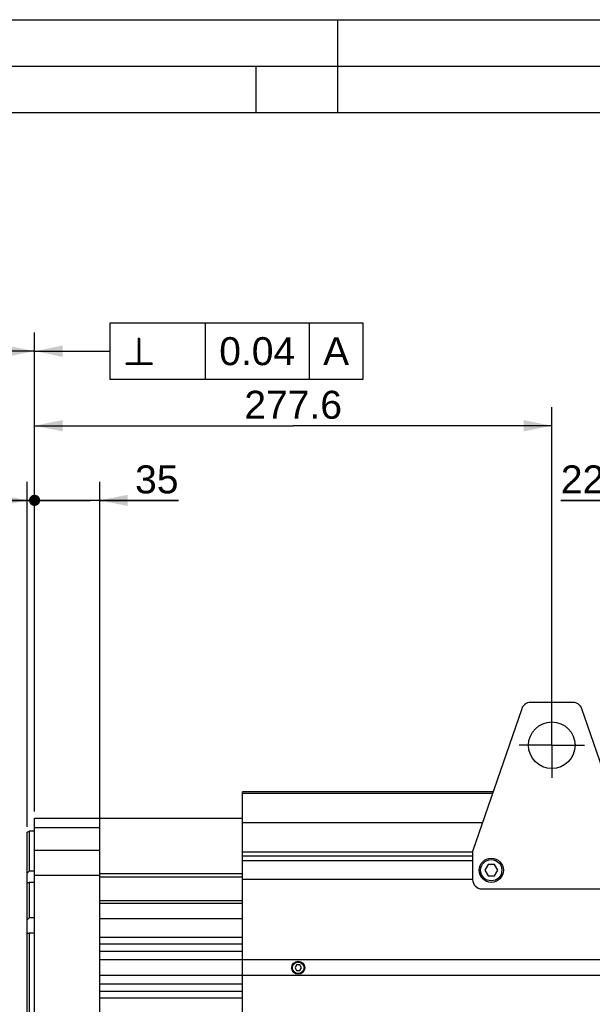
# Model space of a CAD drawing. Header units: millimetres. Extents: x 0 to 420, y 0 to 297.
# Tile 28 of 65: x 96 to 157, y 191 to 297. Entities that reach past the tile are written whole.
import ezdxf

# ---------------------------------------------------------------- set-up
doc = ezdxf.new("R2010")
doc.units = ezdxf.units.MM
doc.header["$LTSCALE"] = 23.1
doc.linetypes.add('CENTER', pattern=[0.6, 0.375, -0.075, 0.075, -0.075])
doc.layers.get('0').update_dxf_attribs({"linetype": 'CONTINUOUS'})
for name, color, linetype in [('AXIS', 7, 'CONTINUOUS'), ('COMPONENTS', 7, 'CONTINUOUS'), ('DETAIL', 7, 'CONTINUOUS'), ('DIMENSION', 7, 'CONTINUOUS')]:
    doc.layers.add(name, color=color, linetype=linetype)
doc.styles.get("Standard").update_dxf_attribs({"font": 'arial.ttf'})
doc.styles.add('TEXTSTYLE_4', font='gdt')
doc.dimstyles.new('DIMSTYLE_10', dxfattribs={"dimtxt": 3, "dimasz": 3, "dimexe": 0.18, "dimexo": 0.0625, "dimgap": 0.09, "dimtad": 1, "dimlfac": 5, "dimdsep": 46, "dimtxsty": 'STANDARD', "dimblk": '_FILLED', "dimblk1": '_FILLED', "dimblk2": '_FILLED', "dimcen": 0.09, "dimadec": 0, "dimazin": 0, "dimtp": 0.3, "dimtm": 0.3, "dimtfac": 1, "dimtofl": 0, "dimtmove": 0, "dimatfit": 3, "dimldrblk": '_FILLED', "dimfxl": 1, "dimtolj": 1, "dimarcsym": 0})
doc.dimstyles.new('DIMSTYLE_11', dxfattribs={"dimtxt": 3, "dimasz": 3, "dimexe": 0.18, "dimexo": 0.0625, "dimgap": 0.09, "dimtad": 1, "dimdec": 3, "dimlfac": 5, "dimdsep": 46, "dimtxsty": 'STANDARD', "dimblk": '_FILLED', "dimblk1": '_FILLED', "dimblk2": '_FILLED', "dimcen": 0.09, "dimadec": 0, "dimazin": 0, "dimtp": 0.2, "dimtm": 0.2, "dimtfac": 1, "dimtdec": 3, "dimtofl": 0, "dimtmove": 0, "dimatfit": 3, "dimldrblk": '_FILLED', "dimfxl": 1, "dimtolj": 1, "dimarcsym": 0})
doc.dimstyles.new('DIMSTYLE_6', dxfattribs={"dimtxt": 3, "dimasz": 3, "dimexe": 0.18, "dimexo": 0.0625, "dimgap": 0.09, "dimtad": 1, "dimdec": 1, "dimlfac": 5, "dimdsep": 46, "dimtxsty": 'STANDARD', "dimblk": '_FILLED', "dimblk1": '_FILLED', "dimblk2": '_FILLED', "dimcen": 0.09, "dimadec": 0, "dimazin": 0, "dimtp": 0.3, "dimtm": 0.3, "dimtfac": 1, "dimtdec": 1, "dimtofl": 0, "dimtmove": 0, "dimatfit": 3, "dimldrblk": '_FILLED', "dimfxl": 1, "dimtolj": 1, "dimarcsym": 0})
doc.dimstyles.new('DIMSTYLE_7', dxfattribs={"dimtxt": 3, "dimasz": 3, "dimexe": 0.18, "dimexo": 0.0625, "dimgap": 0.09, "dimtad": 1, "dimlfac": 5, "dimdsep": 46, "dimtxsty": 'STANDARD', "dimblk": '_FILLED', "dimblk1": '_FILLED', "dimblk2": '_FILLED', "dimcen": 0.09, "dimadec": 0, "dimazin": 0, "dimtp": 0.1, "dimtm": 0.1, "dimtfac": 1, "dimtofl": 0, "dimtmove": 0, "dimatfit": 3, "dimldrblk": '_FILLED', "dimfxl": 1, "dimtolj": 1, "dimarcsym": 0})
doc.dimstyles.new('DIMSTYLE_8', dxfattribs={"dimtxt": 3, "dimasz": 3, "dimexe": 0.18, "dimexo": 0.0625, "dimgap": 0.09, "dimtad": 1, "dimlfac": 5, "dimdsep": 46, "dimtxsty": 'STANDARD', "dimblk": '_FILLED', "dimblk1": '_FILLED', "dimblk2": '_FILLED', "dimcen": 0.09, "dimadec": 0, "dimazin": 0, "dimtp": 0.5, "dimtm": 0.5, "dimtfac": 1, "dimtofl": 0, "dimtmove": 0, "dimatfit": 3, "dimldrblk": '_FILLED', "dimfxl": 1, "dimtolj": 1, "dimarcsym": 0})
doc.dimstyles.get("Standard").update_dxf_attribs({"dimtxt": 3, "dimasz": 3, "dimexe": 0.18, "dimexo": 0.0625, "dimgap": 0.09, "dimtad": 1, "dimdec": 3, "dimdsep": 46, "dimtxsty": 'STANDARD', "dimblk": '_FILLED', "dimblk1": '_FILLED', "dimblk2": '_FILLED', "dimcen": 0.09, "dimadec": 0, "dimazin": 0, "dimtol": 1, "dimtp": 0.001, "dimtm": 0.001, "dimtfac": 1, "dimtdec": 3, "dimtofl": 0, "dimtmove": 0, "dimatfit": 3, "dimldrblk": '_FILLED', "dimfxl": 1, "dimtolj": 1, "dimarcsym": 0})

# ---------------------------------------------------------------- blocks, each defined once
blk = doc.blocks.new('_FILLED')
at = {"color": 0, "linetype": 'BYBLOCK'}
blk.add_solid([(0, 0), (-1, 0.2), (-1, -0.2)], dxfattribs=at)
blk = doc.blocks.new('*D5')
at = {"layer": 'DIMENSION', "color": 2, "linetype": 'CONTINUOUS'}
for p, q in [((75.07, 191.57), (75.07, 263.46)), ((97.47, 214.51), (97.47, 263.46)), ((75.07, 261.46), (86.27, 261.46)), ((97.47, 261.46), (86.27, 261.46))]:
    blk.add_line(p, q, dxfattribs=at)
at = {"layer": 'DIMENSION', "color": 2, "linetype": 'CONTINUOUS', "xscale": 3, "yscale": 3, "zscale": 3, "rotation": 180}
blk.add_blockref('_FILLED', (75.07, 261.46), dxfattribs=at)
at = {"layer": 'DIMENSION', "color": 2, "linetype": 'CONTINUOUS', "xscale": 3, "yscale": 3, "zscale": 3}
blk.add_blockref('_FILLED', (97.47, 261.46), dxfattribs=at)
at = {"layer": 'DIMENSION', "color": 2, "linetype": 'CONTINUOUS', "insert": (86.27, 265.21), "char_height": 3, "width": 6.9926, "attachment_point": 2, "line_spacing_factor": 0.9}
blk.add_mtext('112', dxfattribs=at)
blk = doc.blocks.new('_DOT')
at = {"color": 0, "linetype": 'BYBLOCK'}
blk.add_line((-0.2, 0), (-1, 0), dxfattribs=at)
at = {"color": 0, "linetype": 'BYBLOCK', "const_width": 0.2}
blk.add_lwpolyline([(-0.1, 0, 1), (0.1, 0, 1)], format="xyb", close=True, dxfattribs=at)
blk = doc.blocks.new('*D6')
at = {"layer": 'DIMENSION', "color": 2, "linetype": 'CONTINUOUS'}
for p, q in [((96.67, 210.44), (96.67, 247.46)), ((97.47, 212.55), (97.47, 247.46)), ((96.67, 245.46), (89.76, 245.46)), ((89.76, 245.46), (97.07, 245.46)), ((103.47, 245.46), (97.07, 245.46)), ((97.47, 245.46), (103.47, 245.46))]:
    blk.add_line(p, q, dxfattribs=at)
at = {"layer": 'DIMENSION', "color": 2, "linetype": 'CONTINUOUS', "xscale": 3, "yscale": 3, "zscale": 3}
blk.add_blockref('_FILLED', (96.67, 245.46), dxfattribs=at)
at = {"layer": 'DIMENSION', "color": 2, "linetype": 'CONTINUOUS', "xscale": 3, "yscale": 3, "zscale": 3, "rotation": 180}
blk.add_blockref('_DOT', (97.47, 245.46), dxfattribs=at)
at = {"layer": 'DIMENSION', "color": 2, "linetype": 'CONTINUOUS', "insert": (92.09, 249.21), "char_height": 3, "width": 2.3309, "attachment_point": 3, "line_spacing_factor": 0.9}
blk.add_mtext('4', dxfattribs=at)
blk = doc.blocks.new('*D9')
at = {"layer": 'DIMENSION', "color": 2, "linetype": 'CONTINUOUS'}
for p, q in [((97.47, 212.08), (97.47, 255.46)), ((152.99, 221.2), (152.99, 255.46)), ((97.47, 253.46), (125.23, 253.46)), ((152.99, 253.46), (125.23, 253.46))]:
    blk.add_line(p, q, dxfattribs=at)
at = {"layer": 'DIMENSION', "color": 2, "linetype": 'CONTINUOUS', "xscale": 3, "yscale": 3, "zscale": 3, "rotation": 180}
blk.add_blockref('_FILLED', (97.47, 253.46), dxfattribs=at)
at = {"layer": 'DIMENSION', "color": 2, "linetype": 'CONTINUOUS', "xscale": 3, "yscale": 3, "zscale": 3}
blk.add_blockref('_FILLED', (152.99, 253.46), dxfattribs=at)
at = {"layer": 'DIMENSION', "color": 2, "linetype": 'CONTINUOUS', "insert": (125.23, 257.21), "char_height": 3, "width": 10.4833, "attachment_point": 2, "line_spacing_factor": 0.9}
blk.add_mtext('277.6', dxfattribs=at)
blk = doc.blocks.new('*D16')
at = {"layer": 'DIMENSION', "color": 2, "linetype": 'CONTINUOUS'}
for p, q in [((97.47, 212.18), (97.47, 247.46)), ((104.47, 212.17), (104.47, 247.46)), ((97.47, 245.46), (91.47, 245.46)), ((91.47, 245.46), (100.97, 245.46)), ((112.92, 245.46), (100.97, 245.46)), ((104.47, 245.46), (112.92, 245.46))]:
    blk.add_line(p, q, dxfattribs=at)
at = {"layer": 'DIMENSION', "color": 2, "linetype": 'CONTINUOUS', "xscale": 3, "yscale": 3, "zscale": 3}
blk.add_blockref('_DOT', (97.47, 245.46), dxfattribs=at)
at = {"layer": 'DIMENSION', "color": 2, "linetype": 'CONTINUOUS', "xscale": 3, "yscale": 3, "zscale": 3, "rotation": 180}
blk.add_blockref('_FILLED', (104.47, 245.46), dxfattribs=at)
at = {"layer": 'DIMENSION', "color": 2, "linetype": 'CONTINUOUS', "insert": (108.26, 249.21), "char_height": 3, "width": 4.6617, "attachment_point": 1, "line_spacing_factor": 0.9}
blk.add_mtext('35', dxfattribs=at)
blk = doc.blocks.new('*D21')
at = {"layer": 'DIMENSION', "color": 2, "linetype": 'CONTINUOUS'}
for p, q in [((165.33, 226.84), (165.33, 247.46)), ((169.77, 229.5), (169.77, 247.46)), ((165.33, 245.46), (153.97, 245.46)), ((153.97, 245.46), (167.55, 245.46)), ((175.77, 245.46), (167.55, 245.46)), ((169.77, 245.46), (175.77, 245.46))]:
    blk.add_line(p, q, dxfattribs=at)
at = {"layer": 'DIMENSION', "color": 2, "linetype": 'CONTINUOUS', "xscale": 3, "yscale": 3, "zscale": 3}
blk.add_blockref('_FILLED', (165.33, 245.46), dxfattribs=at)
at = {"layer": 'DIMENSION', "color": 2, "linetype": 'CONTINUOUS', "xscale": 3, "yscale": 3, "zscale": 3, "rotation": 180}
blk.add_blockref('_FILLED', (169.77, 245.46), dxfattribs=at)
at = {"layer": 'DIMENSION', "color": 2, "linetype": 'CONTINUOUS', "insert": (162.12, 249.21), "char_height": 3, "width": 8.1524, "attachment_point": 3, "line_spacing_factor": 0.9}
blk.add_mtext('22.2', dxfattribs=at)

msp = doc.modelspace()

# ---------------------------------------------------------------- linework, layer by layer
at = {"color": 2, "linetype": 'CONTINUOUS'}
for p, q in [((0, 297), (420, 297)), ((130, 297), (130, 287)), ((20, 292), (415, 292)), ((121.25, 287), (121.25, 292))]:
    msp.add_line(p, q, dxfattribs=at)
at = {"color": 7, "linetype": 'CONTINUOUS'}
msp.add_line((410, 287), (25, 287), dxfattribs=at)
at = {"layer": 'AXIS', "color": 2, "linetype": 'CENTER'}
for q in [(152.99275, 222.69823), (149.49275, 219.19823), (152.99275, 215.69823), (156.49275, 219.19823)]:
    msp.add_line((152.99275, 219.19823), q, dxfattribs=at)
at = {"layer": 'COMPONENTS', "color": 7, "linetype": 'CONTINUOUS'}
for p, q in [((149.76074, 223.12331), (144.49275, 207.79823)), ((155.27906, 223.79823), (150.70643, 223.79823)), ((161.49275, 207.79823), (156.22475, 223.12331)), ((119.77275, 155.79823), (119.77275, 214.19823)), ((146.69275, 214.19823), (119.77275, 214.19823)), ((97.47275, 158.59823), (97.47275, 211.39823)), ((97.47275, 211.39823), (119.77275, 211.39823)), ((104.47275, 152.99823), (104.47275, 211.39823)), ((145.55562, 210.89023), (119.77275, 210.89023)), ((96.67275, 209.88275), (96.87277, 209.99823)), ((96.67275, 160.11382), (96.67275, 209.88256)), ((96.87277, 209.99823), (96.87275, 205.68552)), ((97.47275, 209.99823), (96.87277, 209.99823)), ((144.49275, 207.79823), (144.49275, 204.79823)), ((144.49275, 206.79823), (119.77275, 206.79823)), ((146.14634, 206.39823), (145.79993, 205.79823)), ((146.83916, 206.39823), (146.14634, 206.39823)), ((147.18557, 205.79823), (146.83916, 206.39823)), ((97.47275, 205.68552), (96.87275, 205.68552)), ((119.77275, 205.41082), (104.47275, 205.41082)), ((119.77275, 205.05253), (104.47275, 205.05253)), ((145.79993, 205.79823), (146.14634, 205.19823)), ((146.14634, 205.19823), (146.83916, 205.19823)), ((146.83916, 205.19823), (147.18557, 205.79823)), ((96.87275, 204.47022), (96.87275, 200.67757)), ((97.47275, 204.47022), (96.87275, 204.47022)), ((144.49275, 204.79823), (119.77275, 204.79823)), ((145.49275, 203.79823), (160.49275, 203.79823)), ((119.77275, 202.52583), (104.47275, 202.52583)), ((119.77275, 202.23823), (104.47275, 202.23823)), ((97.47275, 200.67757), (96.87275, 200.67757)), ((119.77275, 200.59823), (104.47275, 200.59823)), ((96.87275, 199.03519), (96.87275, 170.96127)), ((97.47275, 199.03519), (96.87275, 199.03519)), ((119.77275, 198.59823), (104.47275, 198.59823)), ((119.77275, 197.87823), (104.47275, 197.87823)), ((119.77275, 197.07823), (104.47275, 197.07823)), ((231.37275, 196.17823), (104.47275, 196.17823)), ((125.59954, 195.63823), (125.42634, 195.33823)), ((125.42634, 195.33823), (125.59954, 195.03823)), ((125.94595, 195.63823), (125.59954, 195.63823)), ((126.11916, 195.33823), (125.94595, 195.63823)), ((125.94595, 195.03823), (126.11916, 195.33823)), ((231.37275, 194.49823), (104.47275, 194.49823)), ((125.59954, 195.03823), (125.94595, 195.03823)), ((119.77275, 193.57823), (104.47275, 193.57823)), ((119.77275, 192.77823), (104.47275, 192.77823)), ((119.77275, 192.07823), (104.47275, 192.07823))]:
    msp.add_line(p, q, dxfattribs=at)
at = {"layer": 'COMPONENTS', "color": 9, "linetype": 'CONTINUOUS'}
for p, q in [((146.63234, 214.0225), (119.77275, 214.0225)), ((97.47275, 210.36512), (104.47275, 210.36512)), ((97.47275, 207.93643), (104.47275, 207.93643)), ((119.77275, 207.75797), (144.49275, 207.75797)), ((119.77275, 207.3337), (144.49275, 207.3337)), ((97.47275, 205.2536), (104.47275, 205.2536))]:
    msp.add_line(p, q, dxfattribs=at)
at = {"layer": 'COMPONENTS', "color": 2, "linetype": 'CENTER'}
msp.add_line((104.47275, 211.39823), (104.47275, 212.27623), dxfattribs=at)
at = {"layer": 'COMPONENTS', "color": 7, "linetype": 'CONTINUOUS'}
for centre, radius in [((152.99275, 219.19823), 2.5), ((146.49275, 205.79823), 1.3), ((146.49275, 205.79823), 1.14), ((125.77275, 195.33823), 0.7), ((125.77275, 195.33823), 0.62)]:
    msp.add_circle(centre, radius, dxfattribs=at)
for centre, start, end in [((150.70643, 222.79823), 90, 161.0295922), ((155.27906, 222.79823), 18.9704078, 90), ((145.49275, 204.79823), 180, 270)]:
    msp.add_arc(centre, 1, start, end, dxfattribs=at)
for points in [[(96.87275, 205.68552), (96.80411, 205.62431), (96.73711, 205.56116), (96.67275, 205.49548)], [(96.67275, 204.48486), (96.73889, 204.47523), (96.80591, 204.47107), (96.87275, 204.47022)], [(96.87275, 200.67757), (96.80338, 200.61261), (96.73631, 200.54503), (96.67275, 200.47438)], [(96.67275, 199.1086), (96.73716, 199.0787), (96.80447, 199.05472), (96.87275, 199.03519)]]:
    msp.add_open_spline(points, degree=3, dxfattribs=at)
at = {"layer": 'DETAIL', "color": 2, "linetype": 'CONTINUOUS'}
for p, q in [((115.79299, 264.45731), (115.79299, 258.45731)), ((126.94541, 264.45731), (126.94541, 258.45731))]:
    msp.add_line(p, q, dxfattribs=at)
for points in [[(105.54299, 258.45731), (132.73351, 258.45731), (132.73351, 264.45731)], [(132.73351, 264.45731), (105.54299, 264.45731), (105.54299, 258.45731)]]:
    msp.add_lwpolyline(points, dxfattribs=at)

# ---------------------------------------------------------------- texts
at = {"layer": 'DETAIL', "color": 2, "linetype": 'CONTINUOUS', "style": 'TEXTSTYLE_4'}
msp.add_text('b', height=3, dxfattribs=at).set_placement((107.04299, 259.95731))
at = {"layer": 'DETAIL', "color": 2, "linetype": 'CONTINUOUS'}
for s, p in [('0.04', (117.29299, 259.95731)), ('A', (128.44541, 259.95731))]:
    msp.add_text(s, height=3, dxfattribs=at).set_placement(p)

# ---------------------------------------------------------------- dimensions: what is measured, and where the dimension line sits
at = {"layer": 'DIMENSION', "color": 2, "linetype": 'CONTINUOUS'}
dim = msp.add_linear_dim(base=(97.47275, 261.45731), p1=(75.06875, 191.56729), p2=(97.47275, 214.51217), dimstyle='DIMSTYLE_6', dxfattribs=at)
dim.commit()
dim.dimension.update_dxf_attribs({"geometry": '*D5', "text_midpoint": (82.77446, 263.70731), "dimtype": 160})
for base, p1, p2, dimstyle, picture, middle in [((97.47275, 253.45731), (152.99275, 221.19823), (97.47275, 212.07969), 'DIMSTYLE_8', '*D9', (119.99111, 255.70731)), ((165.33275, 245.45731), (169.77275, 229.50257), (165.33275, 226.83948), 'DIMSTYLE_11', '*D21', (149.89251, 247.70731))]:
    dim = msp.add_linear_dim(base=base, p1=p1, p2=p2, angle=180, dimstyle=dimstyle, dxfattribs=at)
    dim.commit()
    dim.dimension.update_dxf_attribs({"geometry": picture, "text_midpoint": middle, "dimtype": 160})
dim = msp.add_linear_dim(base=(97.47275, 245.45731), p1=(96.67275, 210.43897), p2=(97.47275, 212.55018), dimstyle='DIMSTYLE_7', override={"dimblk2": 'DOT', "dimsah": 1}, dxfattribs=at)
dim.commit()
dim.dimension.update_dxf_attribs({"geometry": '*D6', "text_midpoint": (88.59425, 247.70731), "dimtype": 160})
dim = msp.add_linear_dim(base=(97.47275, 245.45731), p1=(104.47275, 212.16696), p2=(97.47275, 212.18175), angle=180, dimstyle='DIMSTYLE_10', override={"dimblk2": 'DOT', "dimsah": 1}, dxfattribs=at)
dim.commit()
dim.dimension.update_dxf_attribs({"geometry": '*D16', "text_midpoint": (110.58617, 247.70731), "dimtype": 160})

# ---------------------------------------------------------------- leaders
at = {"layer": 'DETAIL', "color": 2, "linetype": 'CONTINUOUS'}
msp.add_leader([(97.47275, 261.45731), (100.54299, 261.45731), (105.54299, 261.45731)], dimstyle='STANDARD', override={"dimtad": 0}, dxfattribs=at)

doc.saveas('drawing.dxf')
